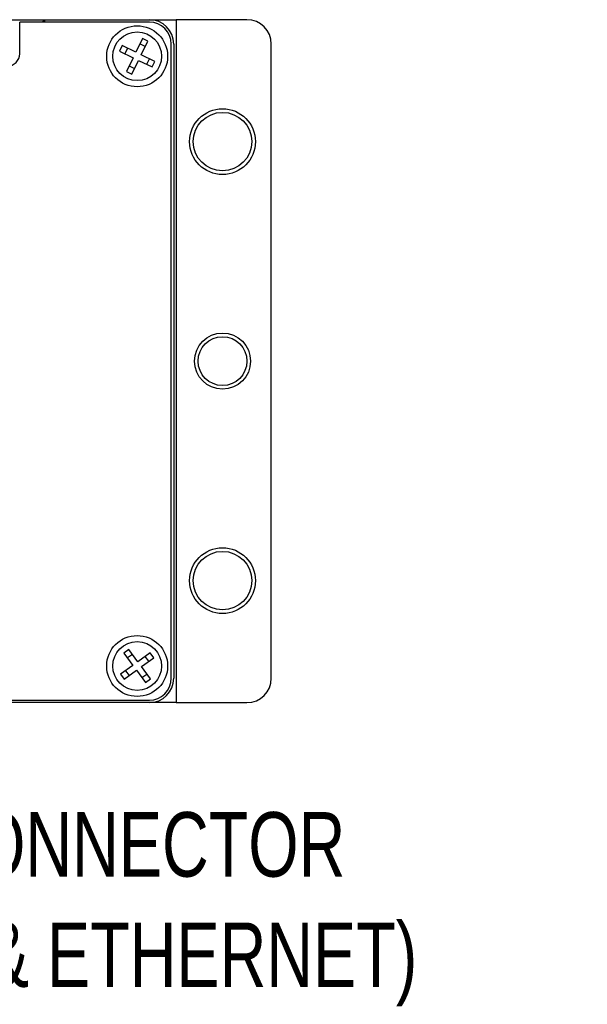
# Paper-space layout 'FFC body' of a CAD drawing. Header units: millimetres. Extents: x 5 to 274, y 4 to 211.
# Tile 12 of 13: x 215 to 238, y 86 to 126. Entities that reach past the tile are written whole.
import ezdxf

# ---------------------------------------------------------------- set-up
doc = ezdxf.new("R2010")
doc.units = ezdxf.units.MM
doc.layers.add('DIMENSIONS', color=8, linetype='Continuous')
doc.styles.add('SLDTEXTSTYLE0', font='TXT', dxfattribs={"width": 0.75})

# ---------------------------------------------------------------- blocks, each defined once
blk = doc.blocks.new('SW_NOTE_0_22')
at = {"layer": 'DIMENSIONS', "color": 0, "char_height": 2.64583, "attachment_point": 1, "style": 'SLDTEXTSTYLE0'}
for s, insert in [('FFC CONNECTOR', (0.618, 0.704)), ('(GPIO & ETHERNET)', (0.618, -3.823))]:
    blk.add_mtext(s, dxfattribs=dict(at, insert=insert))

psp = doc.layouts.new('FFC body')

# ---------------------------------------------------------------- linework, layer by layer
at = {"color": 7, "linetype": 'Continuous', "lineweight": 25}
for p, q in [((198.2869929, 126.4718718), (215.6869929, 126.4718718)), ((214.6689929, 125.0718718), (214.6689929, 126.3718718)), ((219.9869929, 126.3718718), (214.6689929, 126.3718718)), ((215.5869929, 126.3718718), (215.6869929, 126.4718718)), ((215.6869929, 126.4718718), (215.6869929, 126.3718718)), ((215.6869929, 126.4718718), (219.9869929, 126.4718718)), ((219.9869929, 126.4718718), (221.0869929, 126.4718718)), ((221.0869929, 126.4718718), (221.0869929, 98.4718718)), ((223.9869929, 126.4718718), (221.0869929, 126.4718718)), ((219.700465, 125.7016353), (219.4287628, 125.1387828)), ((219.6539038, 125.0301019), (219.925606, 125.5929544)), ((219.925606, 125.5929544), (219.700465, 125.7016353)), ((218.8659103, 125.4104849), (218.7572295, 125.1853439)), ((218.7572295, 125.1853439), (219.320082, 124.9136418)), ((219.4287628, 125.1387828), (218.8659103, 125.4104849)), ((219.0910513, 125.3018041), (218.9823705, 125.0766631)), ((219.8169251, 125.3678134), (219.5917841, 125.4764943)), ((220.8869929, 99.4718718), (220.8869929, 125.4718718)), ((220.9869929, 125.4718718), (220.9869929, 99.4718718)), ((224.9869929, 99.4718718), (224.9869929, 125.4718718)), ((219.320082, 124.9136418), (219.0483798, 124.3507893)), ((219.2735208, 124.2421084), (219.545223, 124.8049609)), ((219.545223, 124.8049609), (220.1080754, 124.5332587)), ((220.2167563, 124.7583997), (219.6539038, 125.0301019)), ((219.8829344, 124.6419396), (219.9916153, 124.8670806)), ((220.1080754, 124.5332587), (220.2167563, 124.7583997)), ((219.0483798, 124.3507893), (219.2735208, 124.2421084)), ((219.1570607, 124.5759303), (219.3822016, 124.4672494)), ((219.1453411, 100.6511355), (218.9435071, 100.5036125)), ((219.5141485, 100.1465503), (219.1453411, 100.6511355)), ((218.9435071, 100.5036125), (219.3123144, 99.9990274)), ((219.2928641, 100.4493014), (219.09103, 100.3017785)), ((220.0187336, 100.5153576), (219.5141485, 100.1465503)), ((219.6616714, 99.9447163), (220.1662565, 100.3135236)), ((219.9644225, 100.1660007), (219.8168995, 100.3678347)), ((220.1662565, 100.3135236), (220.0187336, 100.5153576)), ((219.3123144, 99.9990274), (218.8077293, 99.6302201)), ((218.9552522, 99.428386), (219.4598373, 99.7971933)), ((219.0095633, 99.777743), (219.1570862, 99.5759089)), ((219.4598373, 99.7971933), (219.8286446, 99.2926082)), ((220.0304787, 99.4401311), (219.6616714, 99.9447163)), ((218.8077293, 99.6302201), (218.9552522, 99.428386)), ((219.6811217, 99.4944423), (219.8829558, 99.6419652)), ((219.8286446, 99.2926082), (220.0304787, 99.4401311)), ((193.9869929, 98.5718718), (219.9869929, 98.5718718)), ((219.9869929, 98.4718718), (193.9869929, 98.4718718)), ((221.0869929, 98.4718718), (219.9869929, 98.4718718)), ((221.0869929, 98.4718718), (223.9869929, 98.4718718))]:
    psp.add_line(p, q, dxfattribs=at)
for centre, radius in [((219.4869929, 124.9718718), 1.25), ((219.4869929, 124.9718718), 1), ((222.9869929, 121.4718718), 1.35), ((222.9869929, 121.4718718), 1.2), ((222.9869929, 112.4718718), 1.15), ((222.9869929, 112.4718718), 1), ((222.9869929, 103.4718718), 1.35), ((222.9869929, 103.4718718), 1.2), ((219.4869929, 99.9718718), 1.25), ((219.4869929, 99.9718718), 1)]:
    psp.add_circle(centre, radius, dxfattribs=at)
for centre, radius, start, end in [((219.9869929, 125.4718718), 1, 0, 90), ((219.9869929, 125.4718718), 0.9, 0, 90), ((223.9869929, 125.4718718), 1, 0, 90), ((214.1689929, 125.0718718), 0.5, 270, 0), ((219.9869929, 99.4718718), 1, 270, 0), ((219.9869929, 99.4718718), 0.9, 270, 0), ((223.9869929, 99.4718718), 1, 270, 0)]:
    psp.add_arc(centre, radius, start, end, dxfattribs=at)

# ---------------------------------------------------------------- block references
at = {"layer": 'DIMENSIONS'}
psp.add_blockref('SW_NOTE_0_22', (204.4090909, 93.2771518), dxfattribs=at)

doc.saveas('drawing.dxf')
